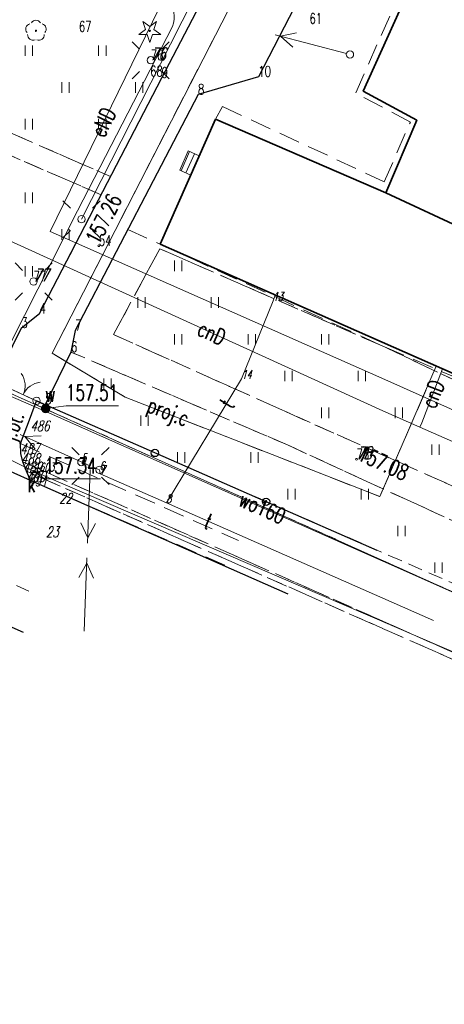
# Model space of a CAD drawing. Header units: metres. Extents: x 8438757 to 16876328, y 5732263 to 11465158.
# Tile 15 of 19: x 16876078 to 16876118, y 11464923 to 11465017. Entities that reach past the tile are written whole.
import ezdxf
from ezdxf.enums import TextEntityAlignment as Align

# ---------------------------------------------------------------- set-up
doc = ezdxf.new("R2010")
doc.units = ezdxf.units.M
doc.header["$MEASUREMENT"] = 0
for name, pattern in [('2_1', [0]), ('2_KTCR02', [3, 2, -1]), ('2_KTJZ01', [4, 3, -1]), ('2_KTKR01', [0]), ('2_KTPL01', [4, 3, -1]), ('2_PTTU', [2.1, 1.4, -0.7]), ('3_1', [0]), ('3_EGBB01', [0]), ('3_EGBS10', [0]), ('3_EGBS10G', [0]), ('4_1', [0]), ('4_SUPC_01', [0]), ('4_SUPC_P_01', [3, 2, -1]), ('4_SUPE_01', [0]), ('4_SUPK_01', [0]), ('4_SUPT_01', [0]), ('4_SUPW_01', [0]), ('4_SUSM03_02', [0]), ('GDE', [0]), ('GUZ', [1.4, 0.7, -0.7])]:
    doc.linetypes.add(name, pattern=pattern)
doc.layers.get('0').update_dxf_attribs({"color": 250, "linetype": 'CONTINUOUS', "lineweight": 100})
for name, color, linetype, lineweight in [('Dzialki', 7, 'GDE', 18), ('EGBB_L_1', 7, '3_EGBB01', 35), ('EGBE_L_3', 7, '3_EGBS10', 18), ('KTCR_L_1', 7, '2_KTCR02', 18), ('KTJZ_E_T_0', 7, 'CONTINUOUS', 15), ('KTJZ_L_0', 7, '2_KTJZ01', 18), ('KTKR_L_0', 7, '2_KTKR01', 25), ('KTOK_L_1', 7, '2_1', 18), ('KTOK_L_4', 7, 'CONTINUOUS', 25), ('KTPL_L_0', 7, '2_KTPL01', 18), ('OBOP_T_0', 3, 'CONTINUOUS', 18), ('OBOP_T_1', 3, 'CONTINUOUS', 18), ('PIKIETY_3_T_0', 255, 'CONTINUOUS', 0), ('PIKIETY_T_0', 6, 'CONTINUOUS', 18), ('PIKIETY_T_1', 5, 'CONTINUOUS', 18), ('PIKIETY_T_3', 5, 'CONTINUOUS', 18), ('PTTU_L_2', 7, '2_PTTU', 18), ('RTPW_T_1', 7, 'CONTINUOUS', 15), ('SUPC_E_T_1', 7, 'CONTINUOUS', 15), ('SUPC_L_1', 200, '4_SUPC_01', 18), ('SUPE_E_T_3', 1, 'CONTINUOUS', 15), ('SUPE_L_3', 1, '4_SUPE_01', 18), ('SUPK_L_4', 34, '4_SUPK_01', 18), ('SUPP_E_T_1', 200, 'CONTINUOUS', 15), ('SUPP_L_1', 7, '4_SUPC_P_01', 18), ('SUPT_E_T_0', 30, 'CONTINUOUS', 15), ('SUPT_L_0', 30, '4_SUPT_01', 18), ('SUPW_E_T_0', 5, 'CONTINUOUS', 15), ('SUPW_L_0', 5, '4_SUPW_01', 18), ('SUSM_L_4', 7, 'CONTINUOUS', 18), ('SUSM_T_0', 7, 'CONTINUOUS', 18), ('SUSM_T_3', 7, 'CONTINUOUS', 18), ('SUTK_T_0', 7, 'CONTINUOUS', 18), ('SUTW_T_0', 5, 'CONTINUOUS', 18), ('SUUK_E_T_9', 34, 'CONTINUOUS', 15), ('SUUK_T_2', 34, 'CONTINUOUS', 18), ('SUUW_E_T_5', 7, 'CONTINUOUS', 15), ('SUUW_T_7', 7, 'CONTINUOUS', 15), ('Uzytki', 7, 'GUZ', 18)]:
    doc.layers.add(name, color=color, linetype=linetype, lineweight=lineweight)
doc.styles.get("Standard").update_dxf_attribs({"font": 'Simplex.SHX', "width": 0.75})

# ---------------------------------------------------------------- blocks, each defined once
blk = doc.blocks.new('2_OBOP02_01')
at = {"linetype": 'Continuous'}
blk.add_circle((0, 0), 0.06, dxfattribs=at)
for centre, start, end in [((0, 0.5), 30.14012, 149.85988), ((-0.476, 0.155), 102.14447, 221.86002), ((0.476, 0.155), 318.13998, 77.85553), ((-0.294, -0.405), 174.14818, 293.85423), ((0.294, -0.405), 246.14577, 5.85182)]:
    blk.add_arc(centre, 0.5, start, end, dxfattribs=at)
blk = doc.blocks.new('2_OBOP01_01')
at = {"linetype": 'Continuous'}
for p, q in [((-1.043, -0.353), (-0.402, 0.125)), ((-0.402, 0.125), (-0.658, 0.883)), ((-0.658, 0.883), (-0.005, 0.421)), ((-0.005, 0.421), (0.636, 0.899)), ((0.636, 0.899), (0.398, 0.135)), ((0.398, 0.135), (1.052, -0.327)), ((-0.243, -0.343), (-1.043, -0.353)), ((0.014, -1.101), (-0.243, -0.343)), ((0.251, -0.337), (0.014, -1.101)), ((1.052, -0.327), (0.251, -0.337))]:
    blk.add_line(p, q, dxfattribs=at)
blk.add_circle((0, 0), 0.06, dxfattribs=at)
blk = doc.blocks.new('2_PTTU04')
at = {"linetype": 'Continuous'}
for p, q in [((-0.35, -0.5), (-0.35, 0.5)), ((0.35, -0.5), (0.35, 0.5))]:
    blk.add_line(p, q, dxfattribs=at)
blk = doc.blocks.new('2_RTPW02')
at = {"linetype": 'Continuous'}
blk.add_circle((0, 0), 0.09, dxfattribs=at)
blk = doc.blocks.new('4_SUSM04_01')
at = {"linetype": 'Continuous'}
blk.add_circle((0, 0), 0.35, dxfattribs=at)
blk = doc.blocks.new('4_SUSM01_01')
at = {"linetype": 'Continuous'}
for p, q in [((-1.0607, 1.0607), (-1.7678, 1.7678)), ((1.0607, 1.0607), (1.7678, 1.7678)), ((-1.0607, -1.0607), (-1.7678, -1.7678)), ((1.0607, -1.0607), (1.7678, -1.7678))]:
    blk.add_line(p, q, dxfattribs=at)
blk = doc.blocks.new('4_SUSM01')
at = {"linetype": 'Continuous'}
for p, q in [((-1.0607, 1.0607), (-1.7678, 1.7678)), ((1.0607, 1.0607), (1.7678, 1.7678)), ((-1.0607, -1.0607), (-1.7678, -1.7678)), ((1.0607, -1.0607), (1.7678, -1.7678))]:
    blk.add_line(p, q, dxfattribs=at)
blk.add_circle((0, 0), 0.35, dxfattribs=at)
blk = doc.blocks.new('4_SUPS01_05')
at = {"linetype": 'Continuous'}
blk.add_circle((0, 0), 0.125, dxfattribs=at)
blk = doc.blocks.new('4_SUPS01_08')
at = {"linetype": 'Continuous'}
blk.add_circle((0, 0), 0.125, dxfattribs=at)
blk = doc.blocks.new('4_SUUS15_05')
at = {"linetype": 'Continuous'}
blk.add_circle((0, 0), 0.35, dxfattribs=at)
blk = doc.blocks.new('4_SUUS25')
at = {"linetype": 'Continuous'}
for radius in [0.4, 0.35, 0.3, 0.25, 0.2, 0.15, 0.1, 0.05, 0.0143]:
    blk.add_circle((0, 0), radius, dxfattribs=at)
blk = doc.blocks.new('JABLON2031')
at = {"layer": 'Dzialki'}
blk.add_line((8437285.52, 5732551.631), (8437458.5, 5732474.047), dxfattribs=at)
at = {"layer": 'EGBB_L_1', "linetype": '3_EGBB01'}
for p, q in [((8437373.056, 5732583.388), (8437362.874, 5732560.771)), ((8437362.874, 5732560.771), (8437367.987, 5732558.015)), ((8437348.79, 5732558.104), (8437343.524, 5732546.209)), ((8437365.009, 5732551.094), (8437348.79, 5732558.104)), ((8437367.987, 5732558.015), (8437365.009, 5732551.094)), ((8437380.506, 5732543.913), (8437365.009, 5732551.094)), ((8437343.524, 5732546.209), (8437407.982, 5732517.751))]:
    blk.add_line(p, q, dxfattribs=at)
at = {"layer": 'EGBE_L_3', "linetype": '3_EGBS10'}
for p, q in [((8437346.203, 5732555.077), (8437345.392, 5732553.243)), ((8437347.245, 5732554.614), (8437346.203, 5732555.077)), ((8437346.434, 5732552.782), (8437347.245, 5732554.614))]:
    blk.add_line(p, q, dxfattribs=at)
at = {"layer": 'EGBE_L_3', "linetype": '3_1'}
for p, q in [((8437345.52, 5732553.186), (8437346.331, 5732555.02)), ((8437345.977, 5732552.984), (8437346.788, 5732554.817)), ((8437346.434, 5732552.782), (8437347.245, 5732554.614))]:
    blk.add_line(p, q, dxfattribs=at)
at = {"layer": 'EGBE_L_3', "linetype": '3_EGBS10G'}
blk.add_line((8437345.392, 5732553.243), (8437346.434, 5732552.782), dxfattribs=at)
at = {"layer": 'KTCR_L_1', "linetype": '2_KTCR02'}
for p, q in [((8437362.874, 5732560.771), (8437373.056, 5732583.388)), ((8437337.902, 5732550.915), (8437289.92, 5732571.663)), ((8437362.151, 5732560.596), (8437365.531, 5732568.223)), ((8437312.772, 5732564.034), (8437338.795, 5732552.64)), ((8437367.356, 5732557.833), (8437362.151, 5732560.596)), ((8437367.987, 5732558.015), (8437362.874, 5732560.771)), ((8437348.79, 5732558.104), (8437349.474, 5732559.296)), ((8437349.474, 5732559.296), (8437364.874, 5732552.148)), ((8437348.79, 5732558.104), (8437365.009, 5732551.094)), ((8437364.874, 5732552.148), (8437367.356, 5732557.833)), ((8437365.009, 5732551.094), (8437367.987, 5732558.015)), ((8437337.902, 5732550.915), (8437338.795, 5732552.64)), ((8437335.44, 5732538), (8437340.448, 5732547.612)), ((8437340.448, 5732547.612), (8437343.524, 5732546.209)), ((8437343.524, 5732546.209), (8437364.881, 5732536.433)), ((8437343.489, 5732545.773), (8437339.085, 5732537.604)), ((8437364.881, 5732536.433), (8437343.489, 5732545.773)), ((8437335.03, 5732535.94), (8437335.44, 5732538)), ((8437339.085, 5732537.604), (8437361.649, 5732527.509)), ((8437355.644, 5732527.099), (8437335.03, 5732535.94)), ((8437364.881, 5732536.433), (8437390.844, 5732524.123)), ((8437364.881, 5732536.433), (8437391.33, 5732525.103)), ((8437387.245, 5732516.153), (8437361.649, 5732527.509)), ((8437330.21, 5732527.22), (8437330.27, 5732526.27)), ((8437330.21, 5732527.22), (8437350.975, 5732518.005)), ((8437355.644, 5732527.099), (8437362.859, 5732523.786)), ((8437330.27, 5732526.27), (8437330.46, 5732525.48)), ((8437424.92, 5732483.7), (8437330.46, 5732525.48)), ((8437305.231, 5732524.8), (8437331.024, 5732513.187)), ((8437424.18, 5732483.4), (8437330.79, 5732524.6)), ((8437331.156, 5732523.733), (8437330.79, 5732524.6)), ((8437349.7, 5732515.64), (8437331.156, 5732523.733)), ((8437362.859, 5732523.786), (8437385.849, 5732513.268))]:
    blk.add_line(p, q, dxfattribs=at)
at = {"layer": 'KTJZ_L_0', "linetype": '2_KTJZ01'}
for p, q in [((8437331.754, 5732531.296), (8437329.19, 5732532.471)), ((8437331.079, 5732529.499), (8437331.754, 5732531.296)), ((8437330.21, 5732527.22), (8437331.079, 5732529.499)), ((8437331.156, 5732523.733), (8437324.01, 5732526.921)), ((8437330.21, 5732527.22), (8437330.27, 5732526.27)), ((8437330.27, 5732526.27), (8437330.46, 5732525.48)), ((8437330.79, 5732524.6), (8437330.46, 5732525.48)), ((8437331.156, 5732523.733), (8437330.79, 5732524.6))]:
    blk.add_line(p, q, dxfattribs=at)
at = {"layer": 'KTJZ_L_0', "linetype": '2_KTKR01'}
for p, q in [((8437324.01, 5732526.921), (8437331.156, 5732523.733)), ((8437331.156, 5732523.733), (8437355.7, 5732512.92))]:
    blk.add_line(p, q, dxfattribs=at)
at = {"layer": 'KTKR_L_0', "linetype": '2_KTKR01'}
for p, q in [((8437343.67, 5732562.05), (8437355.05, 5732583.78)), ((8437364.22, 5732584.04), (8437352.88, 5732562.15)), ((8437332.04, 5732539.6), (8437343.67, 5732562.05)), ((8437352.88, 5732562.15), (8437347.13, 5732560.44)), ((8437347.13, 5732560.44), (8437335.44, 5732538)), ((8437330.32, 5732538.24), (8437332.04, 5732539.6)), ((8437328.68, 5732534.88), (8437330.32, 5732538.24)), ((8437335.44, 5732538), (8437335.03, 5732535.94)), ((8437335.03, 5732535.94), (8437332.59, 5732530.98)), ((8437331.079, 5732529.499), (8437331.754, 5732531.296)), ((8437331.754, 5732531.296), (8437332.443, 5732530.98)), ((8437332.443, 5732530.98), (8437332.563, 5732530.927)), ((8437332.563, 5732530.927), (8437332.59, 5732530.98)), ((8437330.21, 5732527.22), (8437331.079, 5732529.499)), ((8437324.01, 5732526.921), (8437331.156, 5732523.733)), ((8437330.27, 5732526.27), (8437330.21, 5732527.22)), ((8437330.46, 5732525.48), (8437330.27, 5732526.27)), ((8437330.79, 5732524.6), (8437330.46, 5732525.48)), ((8437330.97, 5732524.17), (8437330.79, 5732524.6)), ((8437331.156, 5732523.733), (8437330.97, 5732524.17)), ((8437331.156, 5732523.733), (8437355.7, 5732512.92))]:
    blk.add_line(p, q, dxfattribs=at)
at = {"layer": 'KTOK_L_1'}
for p, q in [((8437329.563, 5732532.3), (8437331.381, 5732531.467)), ((8437331.381, 5732531.467), (8437331.754, 5732531.296))]:
    blk.add_line(p, q, dxfattribs=at)
blk.add_circle((8437331.754, 5732531.296), 0.35, dxfattribs=at)
for centre, start, end in [((8437328.661, 5732532.733), 334.85493, 35.37047), ((8437332.297, 5732531.066), 95.36517, 155.88071)]:
    blk.add_arc(centre, 2, start, end, dxfattribs=at)
at = {"layer": 'KTOK_L_4'}
for p, q in [((8437332.443, 5732530.98), (8437331.754, 5732531.296)), ((8437343.027, 5732526.336), (8437332.443, 5732530.98)), ((8437353.612, 5732521.692), (8437343.027, 5732526.336)), ((8437364.196, 5732517.048), (8437353.612, 5732521.692)), ((8437321.04, 5732513.374), (8437330.475, 5732509.291))]:
    blk.add_line(p, q, dxfattribs=at)
for centre in [(8437343.027, 5732526.336), (8437353.612, 5732521.692)]:
    blk.add_circle(centre, 0.35, dxfattribs=at)
at = {"layer": 'KTPL_L_0', "linetype": '2_KTPL01'}
for p, q in [((8437352.88, 5732562.15), (8437364.22, 5732584.04)), ((8437346.848, 5732568.132), (8437343.67, 5732562.05)), ((8437343.67, 5732562.05), (8437338.795, 5732552.64)), ((8437347.13, 5732560.44), (8437352.88, 5732562.15)), ((8437335.44, 5732538), (8437347.13, 5732560.44)), ((8437338.795, 5732552.64), (8437337.902, 5732550.915)), ((8437337.902, 5732550.915), (8437332.04, 5732539.6)), ((8437332.04, 5732539.6), (8437330.32, 5732538.24)), ((8437330.32, 5732538.24), (8437328.68, 5732534.88)), ((8437335.03, 5732535.94), (8437335.44, 5732538)), ((8437332.59, 5732530.98), (8437335.03, 5732535.94)), ((8437329.19, 5732532.471), (8437331.754, 5732531.296)), ((8437331.754, 5732531.296), (8437332.443, 5732530.98)), ((8437332.443, 5732530.98), (8437332.563, 5732530.927)), ((8437332.563, 5732530.927), (8437332.59, 5732530.98))]:
    blk.add_line(p, q, dxfattribs=at)
at = {"layer": 'PTTU_L_2', "linetype": '2_PTTU'}
for p, q in [((8437337.902, 5732550.915), (8437289.92, 5732571.663)), ((8437345.017, 5732564.623), (8437346.848, 5732568.132)), ((8437312.772, 5732564.034), (8437338.795, 5732552.64)), ((8437338.795, 5732552.64), (8437345.017, 5732564.623)), ((8437332.04, 5732539.6), (8437337.902, 5732550.915)), ((8437339.085, 5732537.604), (8437343.489, 5732545.773)), ((8437343.489, 5732545.773), (8437364.881, 5732536.433)), ((8437330.32, 5732538.24), (8437332.04, 5732539.6)), ((8437328.68, 5732534.88), (8437330.32, 5732538.24)), ((8437361.649, 5732527.509), (8437339.085, 5732537.604)), ((8437335.03, 5732535.94), (8437332.59, 5732530.98)), ((8437355.644, 5732527.099), (8437335.03, 5732535.94)), ((8437364.881, 5732536.433), (8437390.844, 5732524.123)), ((8437332.59, 5732530.98), (8437332.548, 5732530.934)), ((8437332.548, 5732530.934), (8437384.023, 5732508.41)), ((8437387.245, 5732516.153), (8437361.649, 5732527.509)), ((8437362.859, 5732523.786), (8437355.644, 5732527.099)), ((8437424.92, 5732483.7), (8437330.46, 5732525.48)), ((8437330.46, 5732525.48), (8437330.79, 5732524.6)), ((8437330.79, 5732524.6), (8437424.18, 5732483.4)), ((8437385.849, 5732513.268), (8437362.859, 5732523.786))]:
    blk.add_line(p, q, dxfattribs=at)
at = {"layer": 'SUPC_L_1', "linetype": '4_SUPC_01'}
for p, q in [((8437307.705, 5732556.301), (8437364.744, 5732530.337)), ((8437370.401, 5732534.343), (8437368.462, 5732529.218)), ((8437364.744, 5732530.337), (8437368.273, 5732528.788)), ((8437368.462, 5732529.218), (8437368.273, 5732528.788)), ((8437368.273, 5732528.788), (8437427.969, 5732502.586))]:
    blk.add_line(p, q, dxfattribs=at)
at = {"layer": 'SUPC_L_1', "linetype": '4_1'}
for p, q in [((8437364.744, 5732530.337), (8437307.705, 5732556.301)), ((8437368.462, 5732529.218), (8437370.401, 5732534.343)), ((8437368.273, 5732528.788), (8437364.744, 5732530.337)), ((8437368.273, 5732528.788), (8437368.462, 5732529.218)), ((8437427.969, 5732502.586), (8437368.273, 5732528.788))]:
    blk.add_line(p, q, dxfattribs=at)
at = {"layer": 'SUPE_L_3', "linetype": '4_SUPE_01'}
for p, q in [((8437353.151, 5732582.318), (8437344.519, 5732565.249)), ((8437343.417, 5732568.681), (8437333.062, 5732547.425)), ((8437335.642, 5732549.38), (8437344.711, 5732566.915)), ((8437354.493, 5732566.128), (8437361.265, 5732564.354)), ((8437354.977, 5732566.001), (8437356.509, 5732566.323)), ((8437354.977, 5732566.001), (8437356.154, 5732564.969)), ((8437344.519, 5732565.249), (8437336.031, 5732548.579)), ((8437327.989, 5732534.303), (8437335.642, 5732549.38)), ((8437333.062, 5732547.425), (8437365.214, 5732533.196)), ((8437389.589, 5732522.268), (8437365.214, 5732533.196)), ((8437336.566, 5732525.239), (8437330.18, 5732528.105)), ((8437332.2, 5732527.966), (8437330.636, 5732527.901)), ((8437331.627, 5732526.689), (8437330.636, 5732527.901)), ((8437336.604, 5732517.751), (8437336.872, 5732524.746)), ((8437336.624, 5732518.251), (8437335.978, 5732519.676)), ((8437336.624, 5732518.251), (8437337.377, 5732519.623)), ((8437336.283, 5732509.36), (8437336.551, 5732516.355)), ((8437335.779, 5732514.483), (8437336.532, 5732515.855)), ((8437337.178, 5732514.429), (8437336.532, 5732515.855))]:
    blk.add_line(p, q, dxfattribs=at)
blk.add_arc((8437342.067, 5732567.822), 2.795, 341.05437, 37.07945, dxfattribs=at)
at = {"layer": 'SUPK_L_4', "linetype": '4_SUPK_01'}
for p, q in [((8437284.945, 5732547.235), (8437331.533, 5732524.576)), ((8437331.533, 5732524.576), (8437375.904, 5732505.48))]:
    blk.add_line(p, q, dxfattribs=at)
at = {"layer": 'SUPK_L_4', "linetype": '4_1'}
for p, q in [((8437284.945, 5732547.235), (8437331.533, 5732524.576)), ((8437331.533, 5732524.576), (8437375.904, 5732505.48))]:
    blk.add_line(p, q, dxfattribs=at)
at = {"layer": 'SUPP_L_1', "linetype": '4_SUPC_P_01'}
for p, q in [((8437373.158, 5732613.576), (8437333.239, 5732535.833)), ((8437333.239, 5732535.833), (8437340.205, 5732531.64)), ((8437364.443, 5732522.178), (8437369.825, 5732534.597)), ((8437340.205, 5732531.64), (8437364.443, 5732522.178))]:
    blk.add_line(p, q, dxfattribs=at)
at = {"layer": 'SUPP_L_1', "linetype": '4_1'}
for p, q in [((8437373.158, 5732613.576), (8437333.239, 5732535.833)), ((8437333.239, 5732535.833), (8437340.205, 5732531.64)), ((8437364.443, 5732522.178), (8437369.825, 5732534.597)), ((8437340.205, 5732531.64), (8437364.443, 5732522.178))]:
    blk.add_line(p, q, dxfattribs=at)
at = {"layer": 'SUPT_L_0', "linetype": '4_SUPT_01'}
for p, q in [((8437354.276, 5732540.828), (8437354.493, 5732541.367)), ((8437351.287, 5732533.4), (8437354.276, 5732540.828)), ((8437344.116, 5732521.596), (8437351.287, 5732533.4)), ((8437337.813, 5732524.335), (8437337.75, 5732524.722)), ((8437344.116, 5732521.596), (8437337.813, 5732524.335)), ((8437369.548, 5732510.383), (8437344.116, 5732521.596))]:
    blk.add_line(p, q, dxfattribs=at)
at = {"layer": 'SUPW_L_0', "linetype": '4_SUPW_01'}
for p, q in [((8437252.81, 5732564.64), (8437332.41, 5732530.37)), ((8437332.41, 5732530.37), (8437332.62, 5732530.57)), ((8437332.41, 5732530.37), (8437376.58, 5732510.79))]:
    blk.add_line(p, q, dxfattribs=at)
at = {"layer": 'SUPW_L_0', "linetype": '4_1'}
for p, q in [((8437332.41, 5732530.37), (8437252.81, 5732564.64)), ((8437332.41, 5732530.37), (8437332.62, 5732530.57)), ((8437376.58, 5732510.79), (8437332.41, 5732530.37))]:
    blk.add_line(p, q, dxfattribs=at)
at = {"layer": 'SUSM_L_4', "linetype": '4_SUSM03_02'}
for p, q in [((8437336.268, 5732525.362), (8437336.762, 5732525.149)), ((8437337.256, 5732524.935), (8437337.75, 5732524.722))]:
    blk.add_line(p, q, dxfattribs=at)
for centre in [(8437336.021, 5732525.469), (8437337.75, 5732524.722)]:
    blk.add_circle(centre, 0.35, dxfattribs=at)
at = {"layer": 'SUTK_T_0', "linetype": 'Continuous'}
for p, q in [((8437331.533, 5732524.576), (8437332.522, 5732523.883)), ((8437332.522, 5732523.883), (8437337.842, 5732523.883))]:
    blk.add_line(p, q, dxfattribs=at)
at = {"layer": 'SUTW_T_0', "linetype": 'Continuous'}
for p, q in [((8437332.62, 5732530.57), (8437334.561, 5732530.828)), ((8437334.561, 5732530.828), (8437339.555, 5732530.828))]:
    blk.add_line(p, q, dxfattribs=at)
at = {"layer": 'Uzytki'}
blk.add_line((8437285.52, 5732551.631), (8437458.92, 5732473.859), dxfattribs=at)
at = {"layer": 'OBOP_T_0'}
blk.add_blockref('2_OBOP01_01', (8437342.533, 5732566.504), dxfattribs=at)
at = {"layer": 'OBOP_T_1'}
blk.add_blockref('2_OBOP02_01', (8437331.696, 5732566.524), dxfattribs=at)
at = {"layer": 'PTTU_L_2'}
for p in [(8437331.017, 5732564.623), (8437338.017, 5732564.623), (8437334.517, 5732561.123), (8437341.517, 5732561.123), (8437331.017, 5732557.623), (8437338.017, 5732557.623), (8437331.017, 5732550.623), (8437334.517, 5732547.123), (8437345.245, 5732544.153), (8437331.017, 5732543.623), (8437341.745, 5732540.653), (8437348.745, 5732540.653), (8437345.245, 5732537.153), (8437352.245, 5732537.153), (8437359.245, 5732537.153), (8437355.745, 5732533.653), (8437362.745, 5732533.653), (8437338.523, 5732532.91), (8437359.245, 5732530.153), (8437366.245, 5732530.153), (8437342.023, 5732529.41), (8437345.523, 5732525.91), (8437352.523, 5732525.91), (8437369.745, 5732526.653), (8437356.023, 5732522.41), (8437363.023, 5732522.41), (8437366.523, 5732518.91), (8437370.023, 5732515.41)]:
    blk.add_blockref('2_PTTU04', p, dxfattribs=at)
at = {"layer": 'RTPW_T_1'}
for p in [(8437337.69, 5732546.06), (8437362.23, 5732525.73)]:
    blk.add_blockref('2_RTPW02', p, dxfattribs=at)
at = {"layer": 'SUSM_T_0'}
for name, p in [('4_SUSM01', (8437342.63, 5732563.71)), ('4_SUSM01_01', (8437336.031, 5732548.579)), ('4_SUSM01', (8437331.47, 5732542.65)), ('4_SUSM01_01', (8437336.886, 5732525.095))]:
    blk.add_blockref(name, p, dxfattribs=at)
at = {"layer": 'SUSM_T_3'}
for p in [(8437361.603, 5732564.265), (8437336.031, 5732548.579)]:
    blk.add_blockref('4_SUSM04_01', p, dxfattribs=at)
at = {"layer": 'SUTK_T_0'}
blk.add_blockref('4_SUPS01_05', (8437331.533, 5732524.576), dxfattribs=at)
at = {"layer": 'SUTW_T_0'}
blk.add_blockref('4_SUPS01_08', (8437332.62, 5732530.57), dxfattribs=at)
at = {"layer": 'SUUK_T_2'}
blk.add_blockref('4_SUUS15_05', (8437331.533, 5732524.576), dxfattribs=at)
at = {"layer": 'SUUW_T_7'}
blk.add_blockref('4_SUUS25', (8437332.62, 5732530.57), dxfattribs=at)
at = {"layer": 'KTJZ_E_T_0', "width": 0.7}
blk.add_text('j.bt.', height=1.5, rotation=70.2157, dxfattribs=at).set_placement((8437329.637, 5732528.823), align=Align.MIDDLE)
at = {"layer": 'PIKIETY_3_T_0', "oblique": 15, "width": 0.7}
for s, p in [('13', (8437354.276, 5732540.828)), ('14', (8437351.287, 5732533.4)), ('5', (8437336.021, 5732525.469)), ('6', (8437337.75, 5732524.722)), ('1603', (8437331.53, 5732524.58)), ('7', (8437337.813, 5732524.335)), ('8', (8437344.116, 5732521.596))]:
    blk.add_text(s, height=0.8, dxfattribs=at).set_placement(p)
at = {"layer": 'PIKIETY_T_0', "oblique": 15, "width": 0.7}
for s, p in [('486', (8437331.17, 5732529.4)), ('487', (8437330.21, 5732527.22)), ('488', (8437330.27, 5732526.27)), ('489', (8437330.46, 5732525.48)), ('490', (8437330.79, 5732524.6)), ('491', (8437330.97, 5732524.17)), ('22', (8437333.91, 5732522.52)), ('23', (8437332.65, 5732519.32))]:
    blk.add_text(s, height=1, dxfattribs=at).set_placement(p, align=Align.TOP_LEFT)
at = {"layer": 'PIKIETY_T_1', "width": 0.7}
for s, p in [('61', (8437357.75, 5732567.19)), ('67', (8437335.79, 5732566.43)), ('76', (8437342.63, 5732563.71)), ('68', (8437342.58, 5732562.17)), ('9', (8437343.67, 5732562.05)), ('10', (8437352.88, 5732562.15)), ('8', (8437347.13, 5732560.44)), ('54', (8437337.69, 5732546.06)), ('77', (8437331.47, 5732542.65)), ('4', (8437332.04, 5732539.6)), ('3', (8437330.32, 5732538.24)), ('7', (8437335.44, 5732538)), ('6', (8437335.03, 5732535.94)), ('5', (8437332.59, 5732530.98)), ('78', (8437362.23, 5732525.73))]:
    blk.add_text(s, height=1, dxfattribs=at).set_placement(p)
at = {"layer": 'PIKIETY_T_3', "oblique": 15, "width": 0.7}
for s, p in [('76', (8437342.63, 5732563.71)), ('77', (8437331.47, 5732542.65)), ('78', (8437362.23, 5732525.73))]:
    blk.add_text(s, height=1.2, dxfattribs=at).set_placement(p)
at = {"layer": 'RTPW_T_1', "width": 0.7}
for s, rotation, p in [('157.26', 63.13075, (8437337.69, 5732546.06)), ('157.08', 335.35884, (8437362.23, 5732525.73))]:
    blk.add_text(s, height=1.5, rotation=rotation, dxfattribs=at).set_placement(p)
at = {"layer": 'SUPC_E_T_1', "width": 0.7}
for rotation, p in [(335.52441, (8437348.447, 5732537.755)), (69.27106, (8437369.492, 5732531.94))]:
    blk.add_text('cnD', height=1.5, rotation=rotation, dxfattribs=at).set_placement(p, align=Align.MIDDLE)
at = {"layer": 'SUPE_E_T_3', "width": 0.7}
blk.add_text('eND', height=1.5, rotation=64.02654, dxfattribs=at).set_placement((8437338.123, 5732557.814), align=Align.MIDDLE)
at = {"layer": 'SUPP_E_T_1', "width": 0.7}
blk.add_text('proj.c', height=1.5, rotation=338.67651, dxfattribs=at).set_placement((8437344.229, 5732530.069), align=Align.MIDDLE)
at = {"layer": 'SUPT_E_T_0', "width": 0.7}
for rotation, p in [(58.72107, (8437349.858, 5732531.048)), (336.20726, (8437348.131, 5732519.826))]:
    blk.add_text('t', height=1.5, rotation=rotation, dxfattribs=at).set_placement(p, align=Align.MIDDLE)
at = {"layer": 'SUPW_E_T_0', "width": 0.7}
blk.add_text('wo160', height=1.5, rotation=336.0929, dxfattribs=at).set_placement((8437353.258, 5732521.128), align=Align.MIDDLE)
at = {"layer": 'SUTK_T_0', "width": 0.7}
blk.add_text('157.34', height=1.5, dxfattribs=at).set_placement((8437332.522, 5732525.883), align=Align.TOP_LEFT)
at = {"layer": 'SUTW_T_0', "width": 0.7}
blk.add_text('157.51', height=1.5, dxfattribs=at).set_placement((8437334.561, 5732531.328))
at = {"layer": 'SUUK_E_T_9', "width": 0.7}
blk.add_text('k', height=1.5, dxfattribs=at).set_placement((8437330.889, 5732524.092), align=Align.TOP_LEFT)
at = {"layer": 'SUUW_E_T_5', "width": 0.7}
blk.add_text('w', height=1.5, dxfattribs=at).set_placement((8437332.579, 5732531.207))

msp = doc.modelspace()

# ---------------------------------------------------------------- block references
at = {"linetype": 'Continuous'}
msp.add_blockref('JABLON2031', (8438747.658, 5732449.394), dxfattribs=at)

doc.saveas('drawing.dxf')
